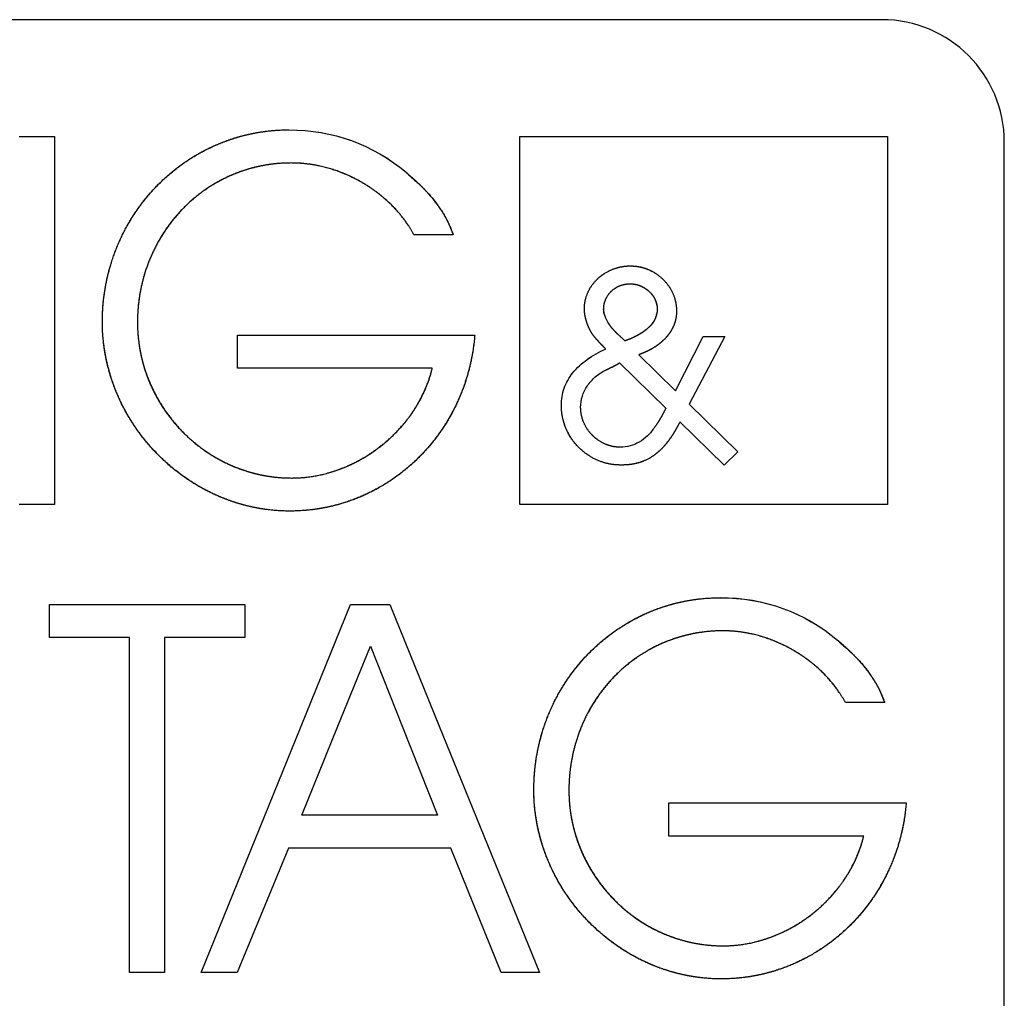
# Model space of a CAD drawing. Extents: x 744 to 2048, y 1140 to 2782.
# Tile 5 of 8: x 897 to 909, y 2457 to 2469. Entities that reach past the tile are written whole.
import ezdxf

# ---------------------------------------------------------------- set-up
doc = ezdxf.new("R2010")
doc.units = 0
doc.layers.add('KF_SONA_6_FRONT', color=7, linetype='CONTINUOUS')

# ---------------------------------------------------------------- blocks, each defined once
blk = doc.blocks.new('KF_SONA_6_FRONT')
at = {"layer": 'KF_SONA_6_FRONT', "ltscale": 1.31579}
for p, q in [((10.35, -157.841), (-10.35, -157.841)), ((-0.215, -159.272), (0.215, -159.272)), ((-0.215, -159.272), (0.215, -159.272)), ((0.215, -159.272), (0.215, -163.777)), ((0.215, -159.272), (0.215, -163.777)), ((5.916, -163.778), (5.916, -159.27)), ((5.916, -159.27), (10.42, -159.27)), ((5.916, -159.27), (10.42, -159.27)), ((5.916, -163.778), (5.916, -159.27)), ((10.42, -159.27), (10.42, -163.778)), ((10.42, -159.27), (10.42, -163.778)), ((11.85, -180.041), (11.85, -159.341)), ((5.1, -160.474), (4.619, -160.474)), ((5.1, -160.474), (4.619, -160.474)), ((2.458, -162.108), (2.458, -161.703)), ((2.458, -161.703), (5.364, -161.703)), ((2.458, -161.703), (5.364, -161.703)), ((2.458, -162.108), (2.458, -161.703)), ((7.204, -161.774), (7.165, -161.738)), ((7.204, -161.774), (7.165, -161.738)), ((7.821, -162.384), (8.163, -161.721)), ((7.821, -162.384), (8.163, -161.721)), ((8.428, -161.721), (7.99, -162.55)), ((8.428, -161.721), (7.99, -162.55)), ((8.163, -161.721), (8.428, -161.721)), ((8.163, -161.721), (8.428, -161.721)), ((7.373, -161.943), (7.821, -162.384)), ((7.373, -161.943), (7.821, -162.384)), ((7.137, -162.042), (7.705, -162.596)), ((7.137, -162.042), (7.705, -162.596)), ((4.844, -162.108), (2.458, -162.108)), ((4.844, -162.108), (2.458, -162.108)), ((7.99, -162.55), (8.586, -163.132)), ((7.99, -162.55), (8.586, -163.132)), ((8.417, -163.294), (7.877, -162.765)), ((8.417, -163.294), (7.877, -162.765)), ((8.586, -163.132), (8.417, -163.294)), ((8.586, -163.132), (8.417, -163.294)), ((0.215, -163.777), (-0.215, -163.777)), ((0.215, -163.777), (-0.215, -163.777)), ((10.42, -163.778), (5.916, -163.778)), ((10.42, -163.778), (5.916, -163.778)), ((0.155, -165.405), (0.155, -165)), ((0.155, -165), (2.547, -165)), ((0.155, -165), (2.547, -165)), ((0.155, -165.405), (0.155, -165)), ((2.547, -165), (2.547, -165.405)), ((2.547, -165), (2.547, -165.405)), ((3.236, -166.492), (3.841, -165)), ((3.236, -166.492), (3.841, -165)), ((3.841, -165), (4.322, -165)), ((3.841, -165), (4.322, -165)), ((4.322, -165), (4.93, -166.492)), ((4.322, -165), (4.93, -166.492)), ((1.136, -165.405), (0.155, -165.405)), ((1.136, -165.405), (0.155, -165.405)), ((1.136, -169.506), (1.136, -165.405)), ((1.136, -169.506), (1.136, -165.405)), ((2.547, -165.405), (1.566, -165.405)), ((1.566, -165.405), (1.566, -169.506)), ((1.566, -165.405), (1.566, -169.506)), ((2.547, -165.405), (1.566, -165.405)), ((3.687, -166.492), (4.085, -165.513)), ((3.687, -166.492), (4.085, -165.513)), ((4.085, -165.513), (4.474, -166.492)), ((4.085, -165.513), (4.474, -166.492)), ((10.385, -166.202), (9.903, -166.202)), ((10.385, -166.202), (9.903, -166.202)), ((2.013, -169.506), (3.236, -166.492)), ((2.013, -169.506), (3.236, -166.492)), ((3.244, -167.58), (3.687, -166.492)), ((3.244, -167.58), (3.687, -166.492)), ((4.474, -166.492), (4.906, -167.58)), ((4.474, -166.492), (4.906, -167.58)), ((4.93, -166.492), (6.156, -169.506)), ((4.93, -166.492), (6.156, -169.506)), ((7.742, -167.837), (7.742, -167.432)), ((7.742, -167.432), (10.648, -167.432)), ((7.742, -167.432), (10.648, -167.432)), ((7.742, -167.837), (7.742, -167.432)), ((4.906, -167.58), (3.244, -167.58)), ((4.906, -167.58), (3.244, -167.58)), ((10.128, -167.837), (7.742, -167.837)), ((10.128, -167.837), (7.742, -167.837)), ((3.084, -167.986), (2.456, -169.506)), ((3.084, -167.986), (2.456, -169.506)), ((5.072, -167.986), (3.084, -167.986)), ((5.072, -167.986), (3.084, -167.986)), ((5.688, -169.506), (5.072, -167.986)), ((5.688, -169.506), (5.072, -167.986)), ((1.566, -169.506), (1.136, -169.506)), ((1.566, -169.506), (1.136, -169.506)), ((2.456, -169.506), (2.013, -169.506)), ((2.456, -169.506), (2.013, -169.506)), ((6.156, -169.506), (5.688, -169.506)), ((6.156, -169.506), (5.688, -169.506))]:
    blk.add_line(p, q, dxfattribs=at)
blk.add_arc((10.35, -159.341), 1.5, 0, 90, dxfattribs=at)
at = {"layer": 'KF_SONA_6_FRONT', "ltscale": 1.31579, "extrusion": (0, 0, -1)}
for centre, major_axis, ratio, start_param, end_param in [((1.081, -166.647), (2.812, 7.311), 0.522288, 6.084929, 6.460584), ((1.082, -166.646), (2.812, 7.31), 0.522315, 6.084918, 6.460591), ((7.462, -161.605), (0.498, -0.3), 0.485158, 2.344098, 2.858067), ((7.462, -161.605), (0.499, -0.3), 0.485145, 2.344343, 2.858168), ((6.366, -172.375), (2.812, 7.311), 0.522289, 6.084929, 6.460585), ((6.366, -172.375), (2.812, 7.31), 0.522316, 6.084918, 6.460591)]:
    blk.add_ellipse(centre, major_axis=major_axis, ratio=ratio, start_param=start_param, end_param=end_param, dxfattribs=at)
at = {"layer": 'KF_SONA_6_FRONT', "ltscale": 1.31579}
for points, degree, knots in [([(0.803, -161.541), (0.803, -161.241), (0.871, -160.832), (1.071, -160.347), (1.462, -159.861), (1.933, -159.463), (2.403, -159.259), (2.798, -159.19), (3.086, -159.19)], 4, [0, 0, 0, 0, 0, 0.316594, 0.441109, 0.5649, 0.688525, 1, 1, 1, 1, 1]), ([(0.803, -161.541), (0.803, -161.247), (0.868, -160.841), (1.066, -160.355), (1.458, -159.864), (1.933, -159.462), (2.406, -159.257), (2.801, -159.19), (3.086, -159.19)], 4, [0, 0, 0, 0, 0, 0.315328, 0.440192, 0.564559, 0.688712, 1, 1, 1, 1, 1]), ([(3.119, -159.596), (2.878, -159.595), (2.551, -159.652), (2.163, -159.82), (1.774, -160.15), (1.452, -160.553), (1.288, -160.957), (1.233, -161.297), (1.233, -161.548)], 4, [0, 0, 0, 0, 0, 0.31142, 0.434802, 0.55836, 0.682772, 1, 1, 1, 1, 1]), ([(3.119, -159.596), (2.881, -159.595), (2.554, -159.65), (2.163, -159.819), (1.771, -160.152), (1.448, -160.56), (1.286, -160.965), (1.233, -161.302), (1.233, -161.548)], 4, [0, 0, 0, 0, 0, 0.311198, 0.435139, 0.559309, 0.684094, 1, 1, 1, 1, 1]), ([(4.619, -160.474), (4.554, -160.353), (4.439, -160.194), (4.258, -160.012), (3.996, -159.835), (3.712, -159.692), (3.46, -159.62), (3.261, -159.596), (3.119, -159.596)], 4, [0, 0, 0, 0, 0, 0.309468, 0.434739, 0.560565, 0.686503, 1, 1, 1, 1, 1]), ([(4.619, -160.474), (4.554, -160.353), (4.439, -160.193), (4.257, -160.011), (3.995, -159.834), (3.71, -159.691), (3.459, -159.62), (3.26, -159.596), (3.119, -159.596)], 4, [0, 0, 0, 0, 0, 0.309818, 0.43522, 0.561118, 0.687039, 1, 1, 1, 1, 1]), ([(4.523, -159.71), (4.597, -159.772), (4.69, -159.856), (4.796, -159.966), (4.935, -160.14), (5.009, -160.26), (5.047, -160.334), (5.1, -160.474)], 4, [0, 0, 0, 0, 0, 0.364764, 0.501727, 0.633804, 1, 1, 1, 1, 1]), ([(4.523, -159.71), (4.661, -159.844), (4.803, -159.924), (5.05, -160.309), (5.04, -160.334), (5.1, -160.474)], 4, [0, 0, 0, 0, 0, 0.545841, 1, 1, 1, 1, 1]), ([(6.707, -161.378), (6.707, -161.314), (6.723, -161.224), (6.773, -161.116), (6.871, -161.007), (6.99, -160.916), (7.106, -160.871), (7.202, -160.856), (7.272, -160.856)], 4, [0, 0, 0, 0, 0, 0.307538, 0.43174, 0.556841, 0.682751, 1, 1, 1, 1, 1]), ([(6.707, -161.378), (6.707, -161.314), (6.723, -161.224), (6.773, -161.116), (6.87, -161.007), (6.989, -160.917), (7.106, -160.871), (7.202, -160.856), (7.272, -160.856)], 4, [0, 0, 0, 0, 0, 0.30738, 0.431418, 0.556382, 0.682246, 1, 1, 1, 1, 1]), ([(7.272, -160.856), (7.34, -160.856), (7.436, -160.872), (7.553, -160.92), (7.671, -161.016), (7.769, -161.131), (7.819, -161.245), (7.835, -161.339), (7.835, -161.407)], 4, [0, 0, 0, 0, 0, 0.313559, 0.439073, 0.564434, 0.689417, 1, 1, 1, 1, 1]), ([(7.272, -160.856), (7.34, -160.856), (7.437, -160.872), (7.553, -160.921), (7.671, -161.016), (7.769, -161.131), (7.819, -161.245), (7.835, -161.339), (7.835, -161.407)], 4, [0, 0, 0, 0, 0, 0.313805, 0.439238, 0.564473, 0.689343, 1, 1, 1, 1, 1]), ([(6.943, -161.385), (6.943, -161.347), (6.952, -161.293), (6.98, -161.229), (7.036, -161.164), (7.104, -161.11), (7.171, -161.084), (7.227, -161.075), (7.267, -161.075)], 4, [0, 0, 0, 0, 0, 0.309991, 0.434252, 0.558978, 0.684273, 1, 1, 1, 1, 1]), ([(6.943, -161.385), (6.943, -161.347), (6.952, -161.293), (6.98, -161.229), (7.036, -161.164), (7.104, -161.11), (7.171, -161.084), (7.227, -161.075), (7.267, -161.075)], 4, [0, 0, 0, 0, 0, 0.310032, 0.434154, 0.55873, 0.683938, 1, 1, 1, 1, 1]), ([(7.267, -161.075), (7.287, -161.075), (7.313, -161.077), (7.348, -161.084), (7.388, -161.097), (7.416, -161.11), (7.443, -161.125), (7.469, -161.142), (7.493, -161.162), (7.515, -161.183), (7.535, -161.207), (7.553, -161.232), (7.568, -161.258), (7.58, -161.285), (7.593, -161.325), (7.601, -161.372), (7.6, -161.377), (7.599, -161.385)], 4, [0, 0, 0, 0, 0, 0.151905, 0.212705, 0.27366, 0.334723, 0.395751, 0.456727, 0.51777, 0.578534, 0.638867, 0.698826, 0.760636, 0.825288, 0.885471, 1, 1, 1, 1, 1]), ([(7.267, -161.075), (7.288, -161.075), (7.318, -161.078), (7.354, -161.085), (7.398, -161.101), (7.428, -161.116), (7.457, -161.134), (7.484, -161.154), (7.508, -161.176), (7.531, -161.201), (7.551, -161.228), (7.575, -161.27), (7.587, -161.303), (7.604, -161.37), (7.599, -161.385)], 4, [0, 0, 0, 0, 0, 0.173204, 0.242552, 0.312014, 0.381491, 0.45093, 0.520374, 0.589523, 0.658118, 0.726703, 0.80064, 1, 1, 1, 1, 1]), ([(6.827, -161.721), (6.809, -161.699), (6.787, -161.665), (6.762, -161.618), (6.739, -161.558), (6.72, -161.496), (6.71, -161.445), (6.707, -161.405), (6.707, -161.378)], 4, [0, 0, 0, 0, 0, 0.311971, 0.438641, 0.565519, 0.691652, 1, 1, 1, 1, 1]), ([(6.827, -161.721), (6.809, -161.699), (6.787, -161.665), (6.762, -161.618), (6.739, -161.557), (6.72, -161.496), (6.71, -161.444), (6.707, -161.405), (6.707, -161.378)], 4, [0, 0, 0, 0, 0, 0.312203, 0.438951, 0.565871, 0.691987, 1, 1, 1, 1, 1]), ([(7.599, -161.385), (7.598, -161.423), (7.589, -161.476), (7.559, -161.54), (7.498, -161.609), (7.417, -161.677), (7.333, -161.723), (7.26, -161.754), (7.204, -161.774)], 4, [0, 0, 0, 0, 0, 0.284776, 0.402977, 0.525879, 0.654524, 1, 1, 1, 1, 1]), ([(7.599, -161.385), (7.599, -161.406), (7.596, -161.426), (7.587, -161.466), (7.581, -161.485), (7.554, -161.542), (7.528, -161.576), (7.46, -161.644), (7.414, -161.675), (7.316, -161.73), (7.26, -161.754), (7.204, -161.774)], 3, [0, 0, 0, 0, 0.00612261, 0.00612261, 0.01225294, 0.01225294, 0.02505034, 0.02505034, 0.0410811, 0.0410811, 0.05882996, 0.05882996, 0.05882996, 0.05882996]), ([(7.835, -161.407), (7.836, -161.46), (7.825, -161.536), (7.79, -161.628), (7.716, -161.728), (7.621, -161.821), (7.523, -161.882), (7.438, -161.92), (7.373, -161.943)], 4, [0, 0, 0, 0, 0, 0.29806, 0.419269, 0.542936, 0.669723, 1, 1, 1, 1, 1]), ([(7.835, -161.407), (7.836, -161.46), (7.825, -161.535), (7.79, -161.627), (7.717, -161.726), (7.623, -161.82), (7.524, -161.881), (7.439, -161.92), (7.373, -161.943)], 4, [0, 0, 0, 0, 0, 0.297341, 0.418265, 0.541756, 0.668565, 1, 1, 1, 1, 1]), ([(3.099, -163.858), (2.814, -163.858), (2.42, -163.788), (1.95, -163.581), (1.474, -163.182), (1.078, -162.7), (0.873, -162.225), (0.803, -161.829), (0.803, -161.541)], 4, [0, 0, 0, 0, 0, 0.312408, 0.436997, 0.561643, 0.686455, 1, 1, 1, 1, 1]), ([(3.099, -163.858), (2.817, -163.858), (2.425, -163.789), (1.952, -163.582), (1.473, -163.181), (1.076, -162.697), (0.871, -162.22), (0.803, -161.825), (0.803, -161.541)], 4, [0, 0, 0, 0, 0, 0.311916, 0.43685, 0.561931, 0.687065, 1, 1, 1, 1, 1]), ([(1.233, -161.548), (1.233, -161.787), (1.289, -162.115), (1.456, -162.507), (1.779, -162.902), (2.17, -163.228), (2.557, -163.396), (2.882, -163.453), (3.119, -163.453)], 4, [0, 0, 0, 0, 0, 0.314238, 0.438777, 0.563015, 0.687274, 1, 1, 1, 1, 1]), ([(1.233, -161.548), (1.233, -161.784), (1.288, -162.111), (1.454, -162.504), (1.779, -162.901), (2.172, -163.229), (2.561, -163.397), (2.885, -163.453), (3.119, -163.453)], 4, [0, 0, 0, 0, 0, 0.313483, 0.438384, 0.563126, 0.687791, 1, 1, 1, 1, 1]), ([(5.364, -161.703), (5.341, -161.985), (5.251, -162.366), (5.037, -162.812), (4.647, -163.254), (4.189, -163.614), (3.743, -163.797), (3.371, -163.858), (3.099, -163.858)], 4, [0, 0, 0, 0, 0, 0.316623, 0.441218, 0.565083, 0.68875, 1, 1, 1, 1, 1]), ([(5.364, -161.703), (5.342, -161.98), (5.254, -162.358), (5.041, -162.805), (4.651, -163.251), (4.19, -163.615), (3.741, -163.798), (3.368, -163.858), (3.099, -163.858)], 4, [0, 0, 0, 0, 0, 0.315387, 0.440293, 0.564693, 0.688858, 1, 1, 1, 1, 1]), ([(6.425, -162.561), (6.425, -162.49), (6.436, -162.421), (6.483, -162.287), (6.518, -162.225), (6.613, -162.105), (6.674, -162.05), (6.811, -161.951), (6.888, -161.909), (6.968, -161.872)], 3, [0, 0, 0, 0, 0.02126985, 0.02126985, 0.04265136, 0.04265136, 0.06711319, 0.06711319, 0.09322612, 0.09322612, 0.09322612, 0.09322612]), ([(6.425, -162.561), (6.425, -162.49), (6.436, -162.421), (6.483, -162.287), (6.518, -162.225), (6.613, -162.105), (6.674, -162.05), (6.811, -161.952), (6.888, -161.909), (6.968, -161.872)], 3, [0, 0, 0, 0, 0.02126705, 0.02126705, 0.04265026, 0.04265026, 0.06704814, 0.06704814, 0.09322221, 0.09322221, 0.09322221, 0.09322221]), ([(3.119, -163.453), (3.301, -163.454), (3.556, -163.415), (3.873, -163.299), (4.214, -163.073), (4.516, -162.798), (4.704, -162.521), (4.802, -162.284), (4.844, -162.108)], 4, [0, 0, 0, 0, 0, 0.312285, 0.437871, 0.563539, 0.688899, 1, 1, 1, 1, 1]), ([(3.119, -163.453), (3.3, -163.454), (3.555, -163.415), (3.872, -163.3), (4.214, -163.074), (4.517, -162.798), (4.705, -162.52), (4.802, -162.283), (4.844, -162.108)], 4, [0, 0, 0, 0, 0, 0.311996, 0.437725, 0.56359, 0.689111, 1, 1, 1, 1, 1]), ([(6.661, -162.589), (6.661, -162.542), (6.668, -162.496), (6.696, -162.407), (6.717, -162.364), (6.77, -162.284), (6.803, -162.247), (6.878, -162.183), (6.92, -162.155), (6.964, -162.133)], 3, [0, 0, 0, 0, 0.01397559, 0.01397559, 0.02809363, 0.02809363, 0.04279069, 0.04279069, 0.0576958, 0.0576958, 0.0576958, 0.0576958]), ([(6.661, -162.589), (6.661, -162.542), (6.668, -162.496), (6.696, -162.407), (6.717, -162.364), (6.77, -162.284), (6.803, -162.247), (6.878, -162.183), (6.92, -162.155), (6.964, -162.133)], 3, [0, 0, 0, 0, 0.01397887, 0.01397887, 0.028097, 0.028097, 0.04277905, 0.04277905, 0.05770066, 0.05770066, 0.05770066, 0.05770066]), ([(7.155, -163.294), (7.065, -163.295), (6.939, -163.274), (6.787, -163.21), (6.634, -163.084), (6.508, -162.93), (6.445, -162.777), (6.424, -162.651), (6.425, -162.561)], 4, [0, 0, 0, 0, 0, 0.31229, 0.437177, 0.562115, 0.687101, 1, 1, 1, 1, 1]), ([(7.155, -163.294), (7.064, -163.295), (6.939, -163.274), (6.787, -163.21), (6.634, -163.084), (6.509, -162.93), (6.445, -162.778), (6.424, -162.652), (6.425, -162.561)], 4, [0, 0, 0, 0, 0, 0.312435, 0.437207, 0.562002, 0.686885, 1, 1, 1, 1, 1]), ([(7.147, -163.076), (7.088, -163.076), (7.006, -163.062), (6.905, -163.018), (6.803, -162.934), (6.718, -162.831), (6.675, -162.731), (6.661, -162.648), (6.661, -162.589)], 4, [0, 0, 0, 0, 0, 0.31188, 0.43725, 0.562797, 0.6882, 1, 1, 1, 1, 1]), ([(7.147, -163.076), (7.088, -163.076), (7.005, -163.062), (6.905, -163.018), (6.803, -162.933), (6.718, -162.831), (6.675, -162.731), (6.661, -162.648), (6.661, -162.589)], 4, [0, 0, 0, 0, 0, 0.312098, 0.437389, 0.56282, 0.688122, 1, 1, 1, 1, 1]), ([(7.877, -162.765), (7.837, -162.846), (7.777, -162.95), (7.691, -163.066), (7.57, -163.172), (7.442, -163.252), (7.324, -163.286), (7.227, -163.295), (7.155, -163.294)], 4, [0, 0, 0, 0, 0, 0.33302, 0.457886, 0.579023, 0.698382, 1, 1, 1, 1, 1]), ([(7.877, -162.765), (7.836, -162.847), (7.776, -162.952), (7.69, -163.067), (7.568, -163.173), (7.441, -163.251), (7.324, -163.286), (7.227, -163.295), (7.155, -163.294)], 4, [0, 0, 0, 0, 0, 0.334057, 0.45882, 0.579687, 0.698753, 1, 1, 1, 1, 1]), ([(7.567, -162.832), (7.541, -162.869), (7.512, -162.904), (7.449, -162.966), (7.415, -162.992), (7.342, -163.034), (7.305, -163.05), (7.228, -163.071), (7.188, -163.076), (7.147, -163.076)], 3, [0, 0, 0, 0, 0.01357719, 0.01357719, 0.02657731, 0.02657731, 0.03868089, 0.03868089, 0.0507871, 0.0507871, 0.0507871, 0.0507871]), ([(7.567, -162.832), (7.541, -162.869), (7.512, -162.904), (7.449, -162.966), (7.414, -162.992), (7.342, -163.034), (7.305, -163.05), (7.228, -163.071), (7.188, -163.076), (7.147, -163.076)], 3, [0, 0, 0, 0, 0.01359704, 0.01359704, 0.02657173, 0.02657173, 0.03867469, 0.03867469, 0.05077795, 0.05077795, 0.05077795, 0.05077795]), ([(6.088, -167.269), (6.088, -166.969), (6.155, -166.56), (6.355, -166.075), (6.746, -165.589), (7.218, -165.191), (7.687, -164.987), (8.082, -164.919), (8.371, -164.919)], 4, [0, 0, 0, 0, 0, 0.316594, 0.441109, 0.5649, 0.688524, 1, 1, 1, 1, 1]), ([(6.088, -167.269), (6.088, -166.975), (6.152, -166.57), (6.35, -166.083), (6.743, -165.592), (7.218, -165.19), (7.69, -164.986), (8.085, -164.919), (8.371, -164.919)], 4, [0, 0, 0, 0, 0, 0.315328, 0.440192, 0.564559, 0.688712, 1, 1, 1, 1, 1]), ([(8.403, -165.324), (8.163, -165.324), (7.835, -165.38), (7.447, -165.548), (7.058, -165.878), (6.736, -166.281), (6.572, -166.685), (6.517, -167.025), (6.517, -167.276)], 4, [0, 0, 0, 0, 0, 0.31142, 0.434802, 0.55836, 0.682772, 1, 1, 1, 1, 1]), ([(8.403, -165.324), (8.165, -165.324), (7.838, -165.379), (7.447, -165.548), (7.055, -165.881), (6.732, -166.288), (6.57, -166.693), (6.517, -167.031), (6.517, -167.276)], 4, [0, 0, 0, 0, 0, 0.311198, 0.435139, 0.559309, 0.684094, 1, 1, 1, 1, 1]), ([(9.903, -166.202), (9.838, -166.081), (9.724, -165.922), (9.542, -165.74), (9.28, -165.564), (8.996, -165.42), (8.745, -165.348), (8.545, -165.324), (8.403, -165.324)], 4, [0, 0, 0, 0, 0, 0.309468, 0.434738, 0.560564, 0.686502, 1, 1, 1, 1, 1]), ([(9.903, -166.202), (9.838, -166.081), (9.723, -165.921), (9.541, -165.739), (9.279, -165.563), (8.994, -165.419), (8.743, -165.348), (8.544, -165.324), (8.403, -165.324)], 4, [0, 0, 0, 0, 0, 0.309818, 0.43522, 0.561118, 0.687038, 1, 1, 1, 1, 1]), ([(9.807, -165.439), (9.881, -165.5), (9.974, -165.584), (10.08, -165.694), (10.22, -165.868), (10.293, -165.988), (10.331, -166.062), (10.385, -166.202)], 4, [0, 0, 0, 0, 0, 0.364766, 0.501728, 0.633806, 1, 1, 1, 1, 1]), ([(9.807, -165.439), (9.945, -165.572), (10.087, -165.653), (10.334, -166.037), (10.325, -166.063), (10.385, -166.202)], 4, [0, 0, 0, 0, 0, 0.545846, 1, 1, 1, 1, 1]), ([(8.384, -169.586), (8.098, -169.586), (7.705, -169.516), (7.234, -169.309), (6.758, -168.91), (6.362, -168.428), (6.157, -167.954), (6.087, -167.557), (6.088, -167.269)], 4, [0, 0, 0, 0, 0, 0.312408, 0.436997, 0.561643, 0.686455, 1, 1, 1, 1, 1]), ([(8.384, -169.586), (8.101, -169.586), (7.709, -169.518), (7.236, -169.311), (6.757, -168.91), (6.36, -168.425), (6.156, -167.949), (6.087, -167.554), (6.088, -167.269)], 4, [0, 0, 0, 0, 0, 0.311916, 0.43685, 0.561931, 0.687065, 1, 1, 1, 1, 1]), ([(6.517, -167.276), (6.517, -167.516), (6.573, -167.844), (6.74, -168.235), (7.064, -168.63), (7.454, -168.956), (7.841, -169.124), (8.166, -169.181), (8.403, -169.181)], 4, [0, 0, 0, 0, 0, 0.314238, 0.438777, 0.563014, 0.687274, 1, 1, 1, 1, 1]), ([(6.517, -167.276), (6.517, -167.512), (6.572, -167.839), (6.738, -168.232), (7.063, -168.63), (7.456, -168.958), (7.845, -169.126), (8.169, -169.181), (8.403, -169.181)], 4, [0, 0, 0, 0, 0, 0.313483, 0.438384, 0.563126, 0.687791, 1, 1, 1, 1, 1]), ([(10.648, -167.432), (10.626, -167.714), (10.535, -168.094), (10.321, -168.54), (9.931, -168.982), (9.474, -169.343), (9.028, -169.525), (8.655, -169.586), (8.384, -169.586)], 4, [0, 0, 0, 0, 0, 0.316623, 0.441217, 0.565083, 0.688749, 1, 1, 1, 1, 1]), ([(10.648, -167.432), (10.626, -167.708), (10.538, -168.086), (10.325, -168.533), (9.935, -168.979), (9.474, -169.343), (9.025, -169.526), (8.653, -169.586), (8.384, -169.586)], 4, [0, 0, 0, 0, 0, 0.315387, 0.440292, 0.564692, 0.688857, 1, 1, 1, 1, 1]), ([(8.403, -169.181), (8.585, -169.182), (8.841, -169.143), (9.157, -169.028), (9.499, -168.802), (9.8, -168.526), (9.988, -168.249), (10.086, -168.013), (10.128, -167.837)], 4, [0, 0, 0, 0, 0, 0.312289, 0.437874, 0.56354, 0.688897, 1, 1, 1, 1, 1]), ([(8.403, -169.181), (8.584, -169.182), (8.839, -169.143), (9.156, -169.028), (9.498, -168.802), (9.801, -168.526), (9.989, -168.248), (10.086, -168.011), (10.128, -167.837)], 4, [0, 0, 0, 0, 0, 0.311999, 0.437727, 0.56359, 0.689109, 1, 1, 1, 1, 1])]:
    blk.add_open_spline(points, degree=degree, knots=knots, dxfattribs=at)
for points, degree in [([(7.165, -161.738), (7.103, -161.679), (7.062, -161.643), (7.04, -161.615), (7.01, -161.569)], 4), ([(7.165, -161.738), (7.104, -161.68), (7.061, -161.64), (7.04, -161.616), (7.01, -161.569)], 4), ([(6.968, -161.872), (6.886, -161.793), (6.827, -161.721)], 2), ([(6.968, -161.872), (6.884, -161.79), (6.827, -161.721)], 2), ([(6.964, -162.133), (7.018, -162.109), (7.071, -162.082), (7.117, -162.06), (7.137, -162.042)], 4), ([(6.964, -162.133), (7.023, -162.106), (7.073, -162.081), (7.119, -162.058), (7.137, -162.042)], 4), ([(7.705, -162.596), (7.67, -162.666), (7.638, -162.726), (7.605, -162.78), (7.567, -162.832)], 4), ([(7.705, -162.596), (7.67, -162.666), (7.638, -162.727), (7.605, -162.78), (7.567, -162.832)], 4)]:
    blk.add_open_spline(points, degree=degree, dxfattribs=at)

msp = doc.modelspace()

# ---------------------------------------------------------------- block references
at = {"layer": 'KF_SONA_6_FRONT'}
msp.add_blockref('KF_SONA_6_FRONT', (897.415, 2626.588), dxfattribs=at)

doc.saveas('drawing.dxf')
